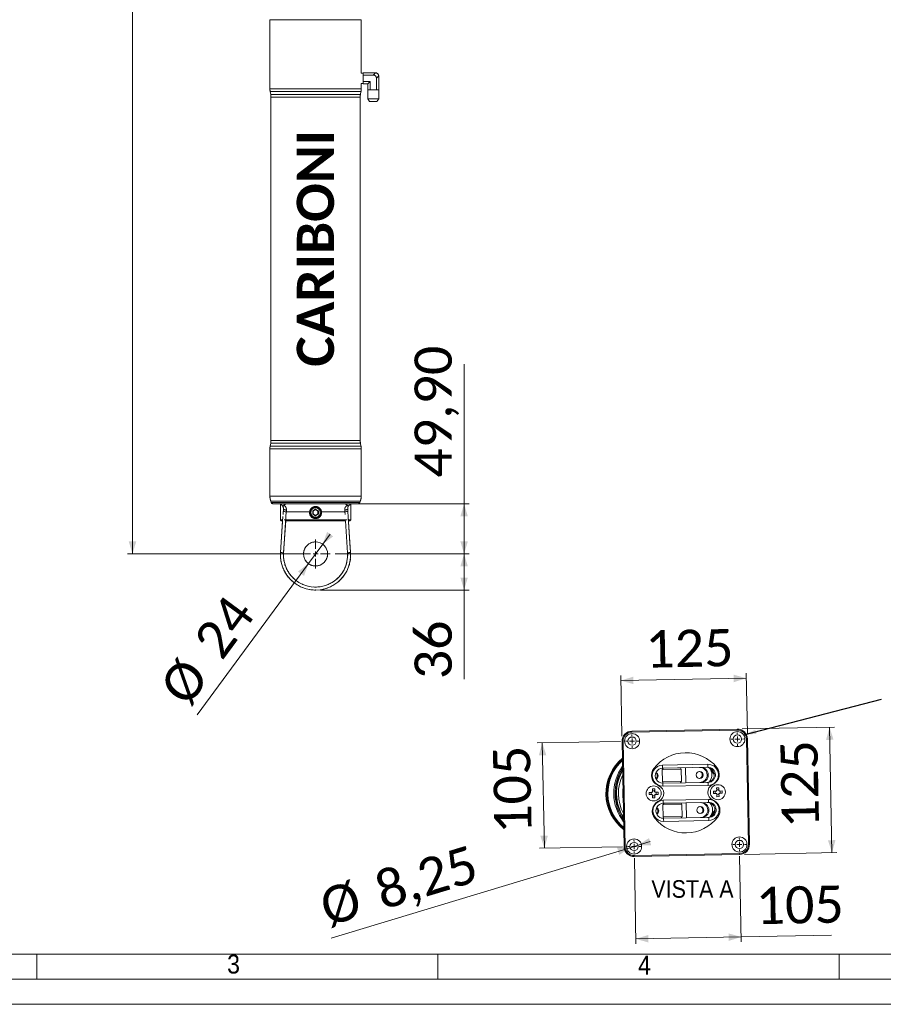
# Model space of a CAD drawing. Header units: millimetres. Extents: x 50 to 4155, y 50 to 2920.
# Tile 2 of 9: x 883 to 1744, y 50 to 1031. Entities that reach past the tile are written whole.
import ezdxf

# ---------------------------------------------------------------- set-up
doc = ezdxf.new("R2010")
doc.units = ezdxf.units.MM
doc.header["$LTSCALE"] = 5
doc.header["$PDSIZE"] = -1
doc.linetypes.add('SLD-Combinazione-di-due-tratteggi', pattern=[12.7, 6.35, -1.27, 1.27, -1.27, 1.27, -1.27])
doc.linetypes.add('SLD-Solido', pattern=[0])
doc.styles.add('SLDTEXTSTYLE0', font='CALIBRIB.TTF')
doc.styles.add('SLDTEXTSTYLE1', font='GOTHIC.TTF', dxfattribs={"width": 0.913})
doc.styles.add('SLDTEXTSTYLE4', font='CALIBRI.TTF')
doc.styles.get("Standard").update_dxf_attribs({"font": 'CALIBRIB.TTF'})
doc.dimstyles.new('SLDDIMSTYLE0', dxfattribs={"dimtxt": 37.041667, "dimasz": 12.5, "dimexe": 0, "dimexo": 0.0625, "dimgap": 9.260417, "dimtad": 1, "dimrnd": 1e-09, "dimzin": 12, "dimdsep": 46, "dimtxsty": 'SLDTEXTSTYLE0', "dimsah": 1, "dimcen": 0.09, "dimadec": 0, "dimazin": 3, "dimtfac": 1, "dimtofl": 0, "dimtmove": 0, "dimatfit": 3, "dimfxl": 0, "dimfrac": 2, "dimtolj": 1, "dimtzin": 12, "dimarcsym": 0})
doc.dimstyles.new('SLDDIMSTYLE3', dxfattribs={"dimtxt": 0.18, "dimasz": 12.5, "dimexe": 0, "dimexo": 0.0625, "dimgap": 0, "dimtad": 0, "dimtih": 1, "dimtoh": 1, "dimdec": 0, "dimrnd": 1e-09, "dimzin": 0, "dimdsep": 46, "dimtxsty": 'Standard', "dimsah": 1, "dimcen": 0.09, "dimadec": 0, "dimazin": 0, "dimtfac": 12.5, "dimtdec": 0, "dimtofl": 0, "dimtmove": 0, "dimatfit": 3, "dimfxl": 0, "dimfrac": 2, "dimtolj": 1, "dimtzin": 0, "dimarcsym": 0})
doc.dimstyles.new('SLDDIMSTYLE4', dxfattribs={"dimtxt": 37.041667, "dimasz": 12.5, "dimexe": 0, "dimexo": 0.0625, "dimgap": 9.260417, "dimtad": 1, "dimrnd": 1e-09, "dimzin": 12, "dimdsep": 46, "dimtxsty": 'SLDTEXTSTYLE0', "dimsah": 1, "dimcen": 0, "dimadec": 0, "dimazin": 3, "dimtfac": 1, "dimtmove": 0, "dimatfit": 3, "dimfxl": 0, "dimfrac": 2, "dimtolj": 1, "dimtzin": 12, "dimarcsym": 0})

# ---------------------------------------------------------------- blocks, each defined once
blk = doc.blocks.new('_D_5')
at = {"color": 7, "linetype": 'SLD-Solido', "lineweight": 0}
for p, q in [((1172.98, 2324.03), (990.49, 2324.03)), ((995.49, 2324.03), (995.49, 498.8)), ((1172.98, 498.8), (990.49, 498.8))]:
    blk.add_line(p, q, dxfattribs=at)
for points in [[(995.49, 2324.03), (991.74, 2311.53), (999.24, 2311.53)], [(995.49, 498.8), (999.24, 511.3), (991.74, 511.3)]]:
    blk.add_solid(points, dxfattribs=at)
at = {"color": 7, "linetype": 'SLD-Solido', "lineweight": 0, "insert": (946.11, 1329.92), "char_height": 37.042, "attachment_point": 1, "rotation": 90, "style": 'SLDTEXTSTYLE4'}
blk.add_mtext('1825,23', dxfattribs=at)
blk = doc.blocks.new('_D_6')
at = {"color": 7, "linetype": 'SLD-Solido', "lineweight": 0}
for p, q in [((1197.48, 498.8), (1331.04, 498.8)), ((1326.04, 462.8), (1326.04, 498.8)), ((1182.98, 462.8), (1331.04, 462.8)), ((1326.04, 462.8), (1326.04, 373.96))]:
    blk.add_line(p, q, dxfattribs=at)
for points in [[(1326.04, 498.8), (1322.29, 486.3), (1329.79, 486.3)], [(1326.04, 462.8), (1329.79, 475.3), (1322.29, 475.3)]]:
    blk.add_solid(points, dxfattribs=at)
at = {"color": 7, "linetype": 'SLD-Solido', "lineweight": 0, "insert": (1276.65, 373.96), "char_height": 37.042, "attachment_point": 1, "rotation": 90, "style": 'SLDTEXTSTYLE4'}
blk.add_mtext('36', dxfattribs=at)
blk = doc.blocks.new('_D_8')
at = {"color": 7, "linetype": 'SLD-Solido', "lineweight": 0}
for p, q in [((1326.04, 548.7), (1326.04, 687.77)), ((1217.98, 548.7), (1331.04, 548.7)), ((1326.04, 498.8), (1326.04, 548.7)), ((1197.48, 498.8), (1331.04, 498.8))]:
    blk.add_line(p, q, dxfattribs=at)
for points in [[(1326.04, 548.7), (1322.29, 536.2), (1329.79, 536.2)], [(1326.04, 498.8), (1329.79, 511.3), (1322.29, 511.3)]]:
    blk.add_solid(points, dxfattribs=at)
at = {"color": 7, "linetype": 'SLD-Solido', "lineweight": 0, "insert": (1276.65, 574.87), "char_height": 37.042, "attachment_point": 1, "rotation": 90, "style": 'SLDTEXTSTYLE4'}
blk.add_mtext('49,90', dxfattribs=at)
blk = doc.blocks.new('_D_9')
at = {"color": 7, "linetype": 'SLD-Solido', "lineweight": 0}
for p, q in [((1185.1, 508.46), (1192.51, 518.53)), ((1170.87, 489.13), (1185.1, 508.46)), ((1170.87, 489.13), (1059.95, 338.43))]:
    blk.add_line(p, q, dxfattribs=at)
for points in [[(1185.1, 508.46), (1195.53, 516.31), (1189.49, 520.75)], [(1170.87, 489.13), (1160.44, 481.29), (1166.48, 476.84)]]:
    blk.add_solid(points, dxfattribs=at)
at = {"color": 7, "linetype": 'SLD-Solido', "lineweight": 0, "char_height": 37.042, "attachment_point": 1, "rotation": 53.64687, "style": 'SLDTEXTSTYLE4'}
for s, insert in [('24', (1054.67, 413.44)), ('%%c', (1020.72, 367.31))]:
    blk.add_mtext(s, dxfattribs=dict(at, insert=insert))
blk = doc.blocks.new('SW_CENTERMARKSYMBOL_0')
at = {"color": 0, "linetype": 'SLD-Solido', "lineweight": 0}
for p, q in [((0, 5), (0, 14.5)), ((-5, 0), (-14.5, 0)), ((0, 0), (-2.5, 0)), ((0, 0), (0, 2.5)), ((0, 0), (0, -2.5)), ((0, 0), (2.5, 0)), ((5, 0), (14.5, 0)), ((0, -5), (0, -14.5))]:
    blk.add_line(p, q, dxfattribs=at)
blk = doc.blocks.new('_D_10')
at = {"color": 7, "linetype": 'SLD-Solido', "lineweight": 0}
for p, q in [((1603.28, 324.35), (1695.33, 326.11)), ((1690.33, 326.02), (1692.73, 201.04)), ((1605.68, 199.37), (1697.73, 201.14))]:
    blk.add_line(p, q, dxfattribs=at)
for points in [[(1690.33, 326.02), (1686.82, 313.45), (1694.32, 313.59)], [(1692.73, 201.04), (1696.24, 213.61), (1688.74, 213.47)]]:
    blk.add_solid(points, dxfattribs=at)
at = {"color": 7, "linetype": 'SLD-Solido', "lineweight": 0, "insert": (1642.87, 225.03), "char_height": 37.042, "attachment_point": 1, "rotation": 91.1, "style": 'SLDTEXTSTYLE4'}
blk.add_mtext('125', dxfattribs=at)
blk = doc.blocks.new('_D_11')
at = {"color": 7, "linetype": 'SLD-Solido', "lineweight": 0}
for p, q in [((1483.4, 317.04), (1482.24, 377.56)), ((1482.33, 372.56), (1607.31, 374.96)), ((1608.38, 319.44), (1607.22, 379.96))]:
    blk.add_line(p, q, dxfattribs=at)
for points in [[(1482.33, 372.56), (1494.9, 369.05), (1494.76, 376.55)], [(1607.31, 374.96), (1594.74, 378.47), (1594.89, 370.97)]]:
    blk.add_solid(points, dxfattribs=at)
at = {"color": 7, "linetype": 'SLD-Solido', "lineweight": 0, "insert": (1506.33, 422.42), "char_height": 37.042, "attachment_point": 1, "rotation": 1.1, "style": 'SLDTEXTSTYLE4'}
blk.add_mtext('125', dxfattribs=at)
blk = doc.blocks.new('_D_12')
at = {"color": 7, "linetype": 'SLD-Solido', "lineweight": 0}
for p, q in [((1481.87, 312.01), (1399.01, 310.42)), ((1404.01, 310.52), (1406.03, 205.54)), ((1483.89, 207.03), (1401.03, 205.44))]:
    blk.add_line(p, q, dxfattribs=at)
for points in [[(1404.01, 310.52), (1400.5, 297.95), (1408, 298.09)], [(1406.03, 205.54), (1409.54, 218.11), (1402.04, 217.96)]]:
    blk.add_solid(points, dxfattribs=at)
at = {"color": 7, "linetype": 'SLD-Solido', "lineweight": 0, "insert": (1356.36, 219.53), "char_height": 37.042, "attachment_point": 1, "rotation": 91.1, "style": 'SLDTEXTSTYLE4'}
blk.add_mtext('105', dxfattribs=at)
blk = doc.blocks.new('_D_13')
at = {"color": 7, "linetype": 'SLD-Solido', "lineweight": 0}
for p, q in [((1600.71, 197.65), (1602.36, 112.15)), ((1495.73, 195.63), (1497.37, 110.14)), ((1602.26, 117.15), (1692.35, 118.88)), ((1497.28, 115.14), (1602.26, 117.15))]:
    blk.add_line(p, q, dxfattribs=at)
for points in [[(1497.28, 115.14), (1509.85, 111.63), (1509.7, 119.13)], [(1602.26, 117.15), (1589.69, 120.66), (1589.83, 113.16)]]:
    blk.add_solid(points, dxfattribs=at)
at = {"color": 7, "linetype": 'SLD-Solido', "lineweight": 0, "insert": (1616.31, 166.82), "char_height": 37.042, "attachment_point": 1, "rotation": 1.1, "style": 'SLDTEXTSTYLE4'}
blk.add_mtext('105', dxfattribs=at)
blk = doc.blocks.new('_D_14')
at = {"color": 7, "linetype": 'SLD-Solido', "lineweight": 0}
for p, q in [((1491.56, 206.06), (1193.47, 115.96)), ((1491.56, 206.06), (1499.46, 208.45)), ((1499.46, 208.45), (1511.42, 212.07))]:
    blk.add_line(p, q, dxfattribs=at)
for points in [[(1491.56, 206.06), (1478.51, 206.03), (1480.68, 198.86)], [(1499.46, 208.45), (1512.51, 208.48), (1510.34, 215.66)]]:
    blk.add_solid(points, dxfattribs=at)
at = {"color": 7, "linetype": 'SLD-Solido', "lineweight": 0, "char_height": 37.042, "attachment_point": 1, "rotation": 16.81907, "style": 'SLDTEXTSTYLE4'}
for s, insert in [('8,25', (1234.09, 179.56)), ('%%c', (1179.26, 162.99))]:
    blk.add_mtext(s, dxfattribs=dict(at, insert=insert))
blk = doc.blocks.new('SW_CENTERMARKSYMBOL_1')
at = {"color": 0, "linetype": 'SLD-Solido', "lineweight": 0}
for p, q in [((0, 0), (-2.5, -0.05)), ((-0.1, 5), (-0.13, 6.62)), ((0, 0), (-0.05, 2.5)), ((0, 0), (2.5, 0.05)), ((0, 0), (0.05, -2.5)), ((5, 0.1), (6.62, 0.13)), ((-5, -0.1), (-6.62, -0.13)), ((0.1, -5), (0.13, -6.62))]:
    blk.add_line(p, q, dxfattribs=at)
blk = doc.blocks.new('SW_CENTERMARKSYMBOL_2')
at = {"color": 0, "linetype": 'SLD-Solido', "lineweight": 0}
for p, q in [((0, 0), (-2.5, -0.05)), ((-0.1, 5), (-0.13, 6.62)), ((0, 0), (-0.05, 2.5)), ((0, 0), (2.5, 0.05)), ((0, 0), (0.05, -2.5)), ((5, 0.1), (6.62, 0.13)), ((-5, -0.1), (-6.62, -0.13)), ((0.1, -5), (0.13, -6.62))]:
    blk.add_line(p, q, dxfattribs=at)
blk = doc.blocks.new('SW_CENTERMARKSYMBOL_3')
at = {"color": 0, "linetype": 'SLD-Solido', "lineweight": 0}
for p, q in [((0, 0), (-2.5, -0.05)), ((-0.1, 5), (-0.13, 6.62)), ((0, 0), (-0.05, 2.5)), ((0, 0), (2.5, 0.05)), ((0, 0), (0.05, -2.5)), ((5, 0.1), (6.62, 0.13)), ((-5, -0.1), (-6.62, -0.13)), ((0.1, -5), (0.13, -6.62))]:
    blk.add_line(p, q, dxfattribs=at)
blk = doc.blocks.new('SW_CENTERMARKSYMBOL_4')
at = {"color": 0, "linetype": 'SLD-Solido', "lineweight": 0}
for p, q in [((0, 0), (-2.5, -0.05)), ((-0.1, 5), (-0.13, 6.62)), ((0, 0), (-0.05, 2.5)), ((0, 0), (2.5, 0.05)), ((0, 0), (0.05, -2.5)), ((5, 0.1), (6.62, 0.13)), ((-5, -0.1), (-6.62, -0.13)), ((0.1, -5), (0.13, -6.62))]:
    blk.add_line(p, q, dxfattribs=at)

msp = doc.modelspace()

# ---------------------------------------------------------------- linework, layer by layer
at = {"color": 7, "linetype": 'SLD-Solido', "lineweight": 15}
for p, q in [((1132.483, 1031.154), (1132.483, 962.364)), ((1223.483, 1030.399), (1223.483, 1031.154)), ((1223.483, 977.943), (1223.483, 1027.218)), ((1225.483, 978.013), (1223.483, 977.943)), ((1225.483, 978.299), (1225.483, 975.974)), ((1237.316, 978.299), (1225.483, 978.299)), ((1235.483, 975.974), (1225.483, 975.974)), ((1225.483, 969.623), (1225.483, 975.974)), ((1235.483, 975.974), (1237.778, 978.269)), ((1240.954, 975.094), (1238.659, 972.799)), ((1238.659, 972.799), (1238.659, 961.299)), ((1240.983, 974.632), (1240.983, 961.299)), ((1223.483, 962.364), (1223.483, 967.654)), ((1223.483, 967.654), (1225.483, 967.584)), ((1232.308, 969.623), (1225.483, 969.623)), ((1225.483, 967.299), (1225.483, 969.623)), ((1229.983, 967.299), (1225.483, 967.299)), ((1232.308, 969.623), (1229.983, 967.299)), ((1229.983, 967.299), (1229.983, 961.299)), ((1232.308, 969.623), (1232.308, 961.299)), ((1132.711, 959.759), (1133.255, 956.672)), ((1133.483, 954.068), (1133.483, 611.858)), ((1222.483, 611.858), (1222.483, 954.068)), ((1222.711, 956.672), (1223.255, 959.759)), ((1229.927, 961.299), (1229.927, 952.379)), ((1229.927, 961.299), (1229.983, 961.299)), ((1229.927, 952.379), (1231.872, 949.799)), ((1229.927, 952.379), (1241.039, 952.379)), ((1230.326, 961.299), (1229.983, 961.299)), ((1230.326, 961.299), (1231.114, 961.299)), ((1232.308, 961.299), (1231.114, 961.299)), ((1234.694, 961.299), (1232.308, 961.299)), ((1234.694, 961.299), (1236.272, 961.299)), ((1238.659, 961.299), (1236.272, 961.299)), ((1238.659, 961.299), (1239.852, 961.299)), ((1239.095, 949.799), (1241.039, 952.379)), ((1239.852, 961.299), (1240.641, 961.299)), ((1240.641, 961.299), (1240.983, 961.299)), ((1240.983, 961.299), (1241.039, 961.299)), ((1241.039, 952.379), (1241.039, 961.299)), ((1239.095, 949.799), (1231.872, 949.799)), ((1133.255, 609.254), (1132.711, 606.167)), ((1223.255, 606.167), (1222.711, 609.254)), ((1132.483, 603.563), (1132.483, 556.444)), ((1223.483, 560.399), (1223.483, 603.563)), ((1133.388, 551.313), (1133.824, 550.115)), ((1222.142, 550.115), (1222.578, 551.313)), ((1223.483, 556.444), (1223.483, 557.218)), ((1220.263, 548.799), (1135.703, 548.799)), ((1142.983, 548.318), (1142.983, 532.799)), ((1212.983, 532.799), (1212.983, 548.363)), ((1143.062, 500.145), (1145.487, 536.245)), ((1145.188, 531.799), (1143.983, 531.799)), ((1207.987, 531.799), (1147.979, 531.799)), ((1210.479, 536.245), (1212.904, 500.145)), ((1211.983, 531.799), (1210.778, 531.799)), ((1493.302, 322.235), (1598.283, 324.25)), ((1598.302, 323.25), (1493.322, 321.235)), ((1608.473, 314.444), (1607.473, 314.425)), ((1609.489, 209.444), (1607.473, 314.425)), ((1608.473, 314.444), (1610.489, 209.463)), ((1484.496, 312.064), (1483.496, 312.044)), ((1485.512, 207.064), (1483.496, 312.044)), ((1484.496, 312.064), (1486.512, 207.083)), ((1524.335, 285.223), (1523.498, 283.707)), ((1523.897, 288.316), (1568.897, 289.18)), ((1568.955, 286.18), (1523.955, 285.316)), ((1524.335, 285.223), (1541.6, 285.555)), ((1524.967, 285.336), (1524.969, 285.236)), ((1540.966, 285.543), (1540.964, 285.643)), ((1542.495, 284.072), (1541.6, 285.555)), ((1546.992, 270.756), (1546.704, 285.753)), ((1542.495, 284.072), (1523.498, 283.707)), ((1523.498, 283.707), (1523.725, 271.909)), ((1542.721, 272.274), (1542.495, 284.072)), ((1518.986, 268.42), (1520.273, 267.782)), ((1523.725, 271.909), (1542.721, 272.274)), ((1523.725, 271.909), (1524.62, 270.426)), ((1524.243, 270.319), (1569.243, 271.183)), ((1569.301, 268.184), (1524.301, 267.319)), ((1541.884, 270.758), (1524.62, 270.426)), ((1525.253, 270.438), (1525.255, 270.338)), ((1541.252, 270.646), (1541.251, 270.746)), ((1541.884, 270.758), (1542.721, 272.274)), ((1573.423, 268.802), (1574.684, 269.49)), ((1579.985, 265.838), (1577.761, 265.796)), ((1577.761, 265.796), (1577.808, 263.348)), ((1579.947, 263.868), (1579.985, 265.838)), ((1580.032, 263.391), (1579.985, 265.838)), ((1512.959, 261.213), (1510.513, 261.166)), ((1510.513, 261.166), (1510.555, 258.942)), ((1510.555, 258.942), (1513.002, 258.989)), ((1512.405, 261.202), (1512.448, 258.978)), ((1516.009, 264.61), (1513.785, 264.567)), ((1513.785, 264.567), (1513.832, 262.12)), ((1515.971, 262.639), (1513.823, 262.598)), ((1513.909, 258.116), (1513.956, 255.669)), ((1513.918, 257.638), (1516.066, 257.679)), ((1513.956, 255.669), (1516.18, 255.711)), ((1515.971, 262.639), (1516.009, 264.61)), ((1515.98, 262.161), (1515.971, 262.639)), ((1515.98, 262.161), (1516.056, 262.163)), ((1516.056, 262.163), (1516.009, 264.61)), ((1516.133, 258.158), (1516.057, 258.157)), ((1516.066, 257.679), (1516.057, 258.157)), ((1516.066, 257.679), (1516.18, 255.711)), ((1516.18, 255.711), (1516.133, 258.158)), ((1516.963, 261.29), (1516.887, 261.289)), ((1516.93, 259.064), (1517.005, 259.065)), ((1519.409, 261.337), (1516.963, 261.29)), ((1517.005, 259.065), (1519.452, 259.112)), ((1517.408, 259.073), (1517.365, 261.298)), ((1519.452, 259.112), (1519.409, 261.337)), ((1576.936, 262.442), (1574.489, 262.395)), ((1574.489, 262.395), (1574.532, 260.17)), ((1574.532, 260.17), (1576.978, 260.217)), ((1576.382, 262.431), (1576.425, 260.206)), ((1579.947, 263.868), (1577.799, 263.826)), ((1577.885, 259.344), (1577.932, 256.897)), ((1577.894, 258.866), (1580.043, 258.907)), ((1577.932, 256.897), (1580.156, 256.94)), ((1579.957, 263.39), (1579.947, 263.868)), ((1579.957, 263.39), (1580.032, 263.391)), ((1580.109, 259.387), (1580.033, 259.385)), ((1580.043, 258.907), (1580.033, 259.385)), ((1580.043, 258.907), (1580.156, 256.94)), ((1580.156, 256.94), (1580.109, 259.387)), ((1580.939, 262.518), (1580.863, 262.517)), ((1580.906, 260.292), (1580.982, 260.294)), ((1583.386, 262.565), (1580.939, 262.518)), ((1580.982, 260.294), (1583.428, 260.341)), ((1581.384, 260.302), (1581.341, 262.526)), ((1583.428, 260.341), (1583.386, 262.565)), ((1520.562, 252.705), (1519.301, 252.018)), ((1525.007, 250.23), (1524.17, 248.714)), ((1543.167, 249.078), (1524.17, 248.714)), ((1524.17, 248.714), (1524.397, 236.916)), ((1524.569, 253.322), (1569.569, 254.186)), ((1569.627, 251.187), (1524.627, 250.323)), ((1525.007, 250.23), (1542.272, 250.561)), ((1525.639, 250.342), (1525.641, 250.242)), ((1541.638, 250.549), (1541.636, 250.649)), ((1543.167, 249.078), (1542.272, 250.561)), ((1543.393, 237.28), (1543.167, 249.078)), ((1547.664, 235.762), (1547.376, 250.759)), ((1574.999, 253.088), (1573.712, 253.726)), ((1524.397, 236.916), (1543.393, 237.28)), ((1524.397, 236.916), (1525.292, 235.433)), ((1524.915, 235.325), (1569.915, 236.189)), ((1542.556, 235.764), (1525.292, 235.433)), ((1541.924, 235.652), (1541.922, 235.752)), ((1542.556, 235.764), (1543.393, 237.28)), ((1569.972, 233.19), (1524.972, 232.326)), ((1525.925, 235.445), (1525.927, 235.345)), ((1486.512, 207.083), (1485.512, 207.064)), ((1610.489, 209.463), (1609.489, 209.444)), ((1495.683, 198.257), (1600.664, 200.273)), ((1600.683, 199.273), (1495.702, 197.258)), ((100, 100), (4105, 100))]:
    msp.add_line(p, q, dxfattribs=at)
at = {"color": 8, "linetype": 'SLD-Solido', "lineweight": 15}
for p, q in [((1223.483, 1031.154), (1132.483, 1031.154)), ((1132.483, 962.364), (1223.483, 962.364)), ((1223.255, 959.759), (1132.711, 959.759)), ((1133.255, 956.672), (1177.983, 956.672)), ((1177.983, 954.068), (1133.483, 954.068)), ((1177.983, 956.672), (1222.711, 956.672)), ((1222.483, 954.068), (1177.983, 954.068)), ((1222.711, 609.254), (1133.255, 609.254)), ((1133.483, 611.858), (1177.983, 611.858)), ((1177.983, 611.858), (1222.483, 611.858)), ((1223.483, 603.563), (1132.483, 603.563)), ((1132.711, 606.167), (1177.983, 606.167)), ((1177.983, 606.167), (1223.255, 606.167)), ((1132.483, 556.444), (1223.483, 556.444)), ((1222.578, 551.313), (1133.388, 551.313)), ((1133.824, 550.115), (1222.142, 550.115)), ((1146.404, 547.259), (1147.869, 545.906)), ((1204.59, 548.699), (1151.376, 548.699)), ((1208.097, 545.906), (1209.562, 547.259)), ((1145.255, 532.799), (1142.983, 532.799)), ((1148.195, 531.799), (1146.055, 499.944)), ((1209.363, 532.799), (1146.603, 532.799)), ((1209.911, 499.944), (1207.771, 531.799)), ((1212.983, 532.799), (1210.711, 532.799))]:
    msp.add_line(p, q, dxfattribs=at)
at = {"color": 7, "linetype": 'SLD-Combinazione-di-due-tratteggi', "lineweight": 0}
for p, q in [((1132.483, 1031.154), (1132.483, 962.364)), ((1132.483, 1031.154), (1132.483, 962.364)), ((1223.483, 1030.399), (1223.483, 1031.154)), ((1223.483, 1030.399), (1223.483, 1031.154)), ((1223.483, 977.943), (1223.483, 1027.218)), ((1223.483, 977.943), (1223.483, 1027.218)), ((1225.483, 978.013), (1223.483, 977.943)), ((1225.483, 978.013), (1223.483, 977.943)), ((1225.483, 978.299), (1225.483, 975.974)), ((1237.316, 978.299), (1225.483, 978.299)), ((1225.483, 978.299), (1225.483, 975.974)), ((1237.316, 978.299), (1225.483, 978.299)), ((1235.483, 975.974), (1225.483, 975.974)), ((1225.483, 969.623), (1225.483, 975.974)), ((1235.483, 975.974), (1225.483, 975.974)), ((1225.483, 969.623), (1225.483, 975.974)), ((1235.483, 975.974), (1237.778, 978.269)), ((1235.483, 975.974), (1237.778, 978.269)), ((1240.954, 975.094), (1238.659, 972.799)), ((1240.954, 975.094), (1238.659, 972.799)), ((1238.659, 972.799), (1238.659, 961.299)), ((1238.659, 972.799), (1238.659, 961.299)), ((1240.983, 974.632), (1240.983, 961.299)), ((1240.983, 974.632), (1240.983, 961.299)), ((1223.483, 962.364), (1223.483, 967.654)), ((1223.483, 967.654), (1225.483, 967.584)), ((1223.483, 962.364), (1223.483, 967.654)), ((1223.483, 967.654), (1225.483, 967.584)), ((1232.308, 969.623), (1225.483, 969.623)), ((1225.483, 967.299), (1225.483, 969.623)), ((1232.308, 969.623), (1225.483, 969.623)), ((1225.483, 967.299), (1225.483, 969.623)), ((1229.983, 967.299), (1225.483, 967.299)), ((1229.983, 967.299), (1225.483, 967.299)), ((1232.308, 969.623), (1229.983, 967.299)), ((1232.308, 969.623), (1229.983, 967.299)), ((1229.983, 967.299), (1229.983, 961.299)), ((1229.983, 967.299), (1229.983, 961.299)), ((1232.308, 969.623), (1232.308, 961.299)), ((1232.308, 969.623), (1232.308, 961.299)), ((1132.711, 959.759), (1133.255, 956.672)), ((1132.711, 959.759), (1133.255, 956.672)), ((1133.483, 954.068), (1133.483, 611.858)), ((1133.483, 954.068), (1133.483, 611.858)), ((1222.483, 611.858), (1222.483, 954.068)), ((1222.483, 611.858), (1222.483, 954.068)), ((1222.711, 956.672), (1223.255, 959.759)), ((1222.711, 956.672), (1223.255, 959.759)), ((1229.927, 961.299), (1229.927, 952.379)), ((1229.927, 961.299), (1229.983, 961.299)), ((1229.927, 961.299), (1229.927, 952.379)), ((1229.927, 961.299), (1229.983, 961.299)), ((1229.927, 952.379), (1231.872, 949.799)), ((1229.927, 952.379), (1241.039, 952.379)), ((1229.927, 952.379), (1231.872, 949.799)), ((1229.927, 952.379), (1241.039, 952.379)), ((1230.326, 961.299), (1229.983, 961.299)), ((1230.326, 961.299), (1229.983, 961.299)), ((1230.326, 961.299), (1231.114, 961.299)), ((1230.326, 961.299), (1231.114, 961.299)), ((1232.308, 961.299), (1231.114, 961.299)), ((1232.308, 961.299), (1231.114, 961.299)), ((1234.694, 961.299), (1232.308, 961.299)), ((1234.694, 961.299), (1232.308, 961.299)), ((1234.694, 961.299), (1236.272, 961.299)), ((1234.694, 961.299), (1236.272, 961.299)), ((1238.659, 961.299), (1236.272, 961.299)), ((1238.659, 961.299), (1236.272, 961.299)), ((1238.659, 961.299), (1239.852, 961.299)), ((1238.659, 961.299), (1239.852, 961.299)), ((1239.095, 949.799), (1241.039, 952.379)), ((1239.095, 949.799), (1241.039, 952.379)), ((1239.852, 961.299), (1240.641, 961.299)), ((1239.852, 961.299), (1240.641, 961.299)), ((1240.641, 961.299), (1240.983, 961.299)), ((1240.641, 961.299), (1240.983, 961.299)), ((1240.983, 961.299), (1241.039, 961.299)), ((1240.983, 961.299), (1241.039, 961.299)), ((1241.039, 952.379), (1241.039, 961.299)), ((1241.039, 952.379), (1241.039, 961.299)), ((1239.095, 949.799), (1231.872, 949.799)), ((1239.095, 949.799), (1231.872, 949.799)), ((1133.255, 609.254), (1132.711, 606.167)), ((1133.255, 609.254), (1132.711, 606.167)), ((1223.255, 606.167), (1222.711, 609.254)), ((1223.255, 606.167), (1222.711, 609.254)), ((1132.483, 603.563), (1132.483, 556.444)), ((1132.483, 603.563), (1132.483, 556.444)), ((1223.483, 560.399), (1223.483, 603.563)), ((1223.483, 560.399), (1223.483, 603.563)), ((1133.388, 551.313), (1133.824, 550.115)), ((1133.388, 551.313), (1133.824, 550.115)), ((1222.142, 550.115), (1222.578, 551.313)), ((1222.142, 550.115), (1222.578, 551.313)), ((1223.483, 556.444), (1223.483, 557.218)), ((1223.483, 556.444), (1223.483, 557.218)), ((1220.263, 548.799), (1135.703, 548.799)), ((1220.263, 548.799), (1135.703, 548.799)), ((1142.983, 548.318), (1142.983, 532.799)), ((1143.062, 500.145), (1145.806, 541)), ((1148.8, 540.799), (1146.055, 499.944)), ((1148.8, 540.799), (1172.03, 540.799)), ((1175.107, 541.709), (1177.983, 543.37)), ((1175.107, 538.388), (1175.107, 541.709)), ((1175.593, 541.429), (1175.107, 541.709)), ((1177.983, 542.808), (1175.593, 541.429)), ((1175.593, 541.429), (1175.593, 538.669)), ((1177.983, 543.37), (1180.86, 541.709)), ((1177.983, 542.808), (1177.983, 543.37)), ((1180.373, 541.429), (1177.983, 542.808)), ((1180.373, 541.429), (1180.86, 541.709)), ((1180.373, 538.669), (1180.373, 541.429)), ((1180.86, 541.709), (1180.86, 538.388)), ((1183.936, 540.799), (1207.167, 540.799)), ((1209.911, 499.944), (1207.167, 540.799)), ((1210.16, 541), (1212.904, 500.145)), ((1212.983, 532.799), (1212.983, 548.363)), ((1143.062, 500.145), (1145.487, 536.245)), ((1145.188, 531.799), (1143.983, 531.799)), ((1207.987, 531.799), (1147.979, 531.799)), ((1175.107, 538.388), (1175.593, 538.669)), ((1177.983, 536.727), (1175.107, 538.388)), ((1175.593, 538.669), (1177.983, 537.289)), ((1177.983, 537.289), (1180.373, 538.669)), ((1180.86, 538.388), (1177.983, 536.727)), ((1177.983, 536.727), (1177.983, 537.289)), ((1180.86, 538.388), (1180.373, 538.669)), ((1210.479, 536.245), (1212.904, 500.145)), ((1211.983, 531.799), (1210.778, 531.799))]:
    msp.add_line(p, q, dxfattribs=at)
at = {"color": 8, "linetype": 'SLD-Combinazione-di-due-tratteggi', "lineweight": 0}
for p, q in [((1223.483, 1031.154), (1132.483, 1031.154)), ((1223.483, 1031.154), (1132.483, 1031.154)), ((1132.483, 962.364), (1223.483, 962.364)), ((1132.483, 962.364), (1223.483, 962.364)), ((1223.255, 959.759), (1132.711, 959.759)), ((1223.255, 959.759), (1132.711, 959.759)), ((1133.255, 956.672), (1177.983, 956.672)), ((1133.255, 956.672), (1177.983, 956.672)), ((1177.983, 954.068), (1133.483, 954.068)), ((1177.983, 954.068), (1133.483, 954.068)), ((1177.983, 956.672), (1222.711, 956.672)), ((1177.983, 956.672), (1222.711, 956.672)), ((1222.483, 954.068), (1177.983, 954.068)), ((1222.483, 954.068), (1177.983, 954.068)), ((1222.711, 609.254), (1133.255, 609.254)), ((1222.711, 609.254), (1133.255, 609.254)), ((1133.483, 611.858), (1177.983, 611.858)), ((1133.483, 611.858), (1177.983, 611.858)), ((1177.983, 611.858), (1222.483, 611.858)), ((1177.983, 611.858), (1222.483, 611.858)), ((1223.483, 603.563), (1132.483, 603.563)), ((1223.483, 603.563), (1132.483, 603.563)), ((1132.711, 606.167), (1177.983, 606.167)), ((1132.711, 606.167), (1177.983, 606.167)), ((1177.983, 606.167), (1223.255, 606.167)), ((1177.983, 606.167), (1223.255, 606.167)), ((1132.483, 556.444), (1223.483, 556.444)), ((1132.483, 556.444), (1223.483, 556.444)), ((1222.578, 551.313), (1133.388, 551.313)), ((1222.578, 551.313), (1133.388, 551.313)), ((1133.824, 550.115), (1222.142, 550.115)), ((1133.824, 550.115), (1222.142, 550.115)), ((1146.404, 547.259), (1147.869, 545.906)), ((1204.59, 548.699), (1151.376, 548.699)), ((1208.097, 545.906), (1209.562, 547.259)), ((1145.255, 532.799), (1142.983, 532.799)), ((1148.195, 531.799), (1146.055, 499.944)), ((1209.363, 532.799), (1146.603, 532.799)), ((1209.911, 499.944), (1207.771, 531.799)), ((1212.983, 532.799), (1210.711, 532.799))]:
    msp.add_line(p, q, dxfattribs=at)
at = {"color": 7, "linetype": 'SLD-Solido', "lineweight": 0}
for p, q in [((900, 75), (900, 100)), ((1300, 75), (1300, 100)), ((1700, 75), (1700, 100)), ((75, 75), (4130, 75)), ((50, 50), (4155, 50))]:
    msp.add_line(p, q, dxfattribs=at)
at = {"color": 7, "linetype": 'SLD-Combinazione-di-due-tratteggi', "lineweight": 0, "flags": 128}
for points in [[(1145.806, 541), (1145.862, 541.827), (1145.917, 542.65), (1145.972, 543.464)], [(1145.806, 541), (1145.864, 540.996), (1146.034, 540.984), (1146.311, 540.966), (1146.683, 540.941), (1147.137, 540.91), (1147.654, 540.876), (1148.216, 540.838), (1148.8, 540.799)], [(1148.965, 542.591), (1148.91, 541.999), (1148.855, 541.401), (1148.8, 540.799)], [(1207.167, 540.799), (1207.111, 541.401), (1207.056, 541.999), (1207.001, 542.591)], [(1210.16, 541), (1210.102, 540.996), (1209.932, 540.984), (1209.655, 540.966), (1209.283, 540.941), (1208.83, 540.91), (1208.312, 540.876), (1207.751, 540.838), (1207.167, 540.799)], [(1209.994, 543.464), (1210.049, 542.65), (1210.104, 541.827), (1210.16, 541)], [(1143.062, 500.145), (1143.119, 500.141), (1143.29, 500.129), (1143.566, 500.111), (1143.938, 500.086), (1144.392, 500.055), (1144.91, 500.02), (1145.471, 499.983), (1146.055, 499.944)], [(1143.062, 500.145), (1143.119, 500.141), (1143.29, 500.129), (1143.566, 500.111), (1143.938, 500.086), (1144.392, 500.055), (1144.91, 500.02), (1145.471, 499.983), (1146.055, 499.944)], [(1212.904, 500.145), (1212.847, 500.141), (1212.677, 500.129), (1212.4, 500.111), (1212.028, 500.086), (1211.574, 500.055), (1211.057, 500.02), (1210.495, 499.983), (1209.911, 499.944)], [(1212.904, 500.145), (1212.847, 500.141), (1212.677, 500.129), (1212.4, 500.111), (1212.028, 500.086), (1211.574, 500.055), (1211.057, 500.02), (1210.495, 499.983), (1209.911, 499.944)]]:
    msp.add_lwpolyline(points, dxfattribs=at)
at = {"color": 7, "linetype": 'SLD-Solido', "lineweight": 15, "flags": 128}
for points in [[(1143.062, 500.145), (1143.119, 500.141), (1143.29, 500.129), (1143.566, 500.111), (1143.938, 500.086), (1144.392, 500.055), (1144.91, 500.02), (1145.471, 499.983), (1146.055, 499.944)], [(1212.904, 500.145), (1212.847, 500.141), (1212.677, 500.129), (1212.4, 500.111), (1212.028, 500.086), (1211.574, 500.055), (1211.057, 500.02), (1210.495, 499.983), (1209.911, 499.944)], [(1598.302, 323.25), (1598.298, 323.445), (1598.295, 323.633), (1598.292, 323.806), (1598.289, 323.957), (1598.286, 324.082), (1598.285, 324.174), (1598.283, 324.231), (1598.283, 324.25)], [(1493.322, 321.235), (1493.318, 321.43), (1493.314, 321.617), (1493.311, 321.79), (1493.308, 321.942), (1493.306, 322.066), (1493.304, 322.158), (1493.303, 322.215), (1493.302, 322.235)], [(1523.955, 285.316), (1523.954, 285.374), (1523.951, 285.544), (1523.945, 285.822), (1523.938, 286.195), (1523.929, 286.649), (1523.919, 287.168), (1523.909, 287.73), (1523.897, 288.316)], [(1568.955, 286.18), (1568.954, 286.238), (1568.951, 286.409), (1568.945, 286.686), (1568.938, 287.059), (1568.929, 287.513), (1568.919, 288.032), (1568.909, 288.594), (1568.897, 289.18)], [(1524.301, 267.319), (1524.289, 267.905), (1524.279, 268.467), (1524.269, 268.986), (1524.26, 269.44), (1524.253, 269.813), (1524.247, 270.091), (1524.244, 270.261), (1524.243, 270.319)], [(1569.301, 268.184), (1569.289, 268.769), (1569.279, 269.331), (1569.269, 269.85), (1569.26, 270.304), (1569.253, 270.677), (1569.247, 270.955), (1569.244, 271.125), (1569.243, 271.183)], [(1524.627, 250.323), (1524.626, 250.38), (1524.623, 250.551), (1524.617, 250.828), (1524.61, 251.201), (1524.601, 251.656), (1524.591, 252.174), (1524.581, 252.737), (1524.569, 253.322)], [(1569.627, 251.187), (1569.626, 251.244), (1569.623, 251.415), (1569.617, 251.692), (1569.61, 252.065), (1569.601, 252.52), (1569.591, 253.038), (1569.581, 253.601), (1569.569, 254.186)], [(1569.972, 233.19), (1569.961, 233.775), (1569.95, 234.338), (1569.94, 234.856), (1569.932, 235.311), (1569.925, 235.684), (1569.919, 235.961), (1569.916, 236.132), (1569.915, 236.189)], [(1524.972, 232.326), (1524.961, 232.911), (1524.95, 233.474), (1524.94, 233.992), (1524.932, 234.447), (1524.925, 234.82), (1524.919, 235.097), (1524.916, 235.268), (1524.915, 235.325)], [(1495.702, 197.258), (1495.702, 197.277), (1495.701, 197.334), (1495.699, 197.426), (1495.696, 197.55), (1495.694, 197.702), (1495.69, 197.875), (1495.687, 198.062), (1495.683, 198.257)], [(1600.683, 199.273), (1600.682, 199.292), (1600.681, 199.349), (1600.679, 199.442), (1600.677, 199.566), (1600.674, 199.718), (1600.671, 199.89), (1600.667, 200.078), (1600.664, 200.273)]]:
    msp.add_lwpolyline(points, dxfattribs=at)
at = {"color": 7, "linetype": 'SLD-Combinazione-di-due-tratteggi', "lineweight": 0}
for centre, radius in [((1177.983, 540.049), 5.226), ((1177.983, 540.049), 4.74), ((1177.983, 498.799), 12), ((1177.983, 498.799), 12)]:
    msp.add_circle(centre, radius, dxfattribs=at)
at = {"color": 7, "linetype": 'SLD-Solido', "lineweight": 15}
for centre, radius in [((1177.983, 498.799), 12), ((1493.494, 312.236), 7.5), ((1493.494, 312.236), 4.125), ((1598.475, 314.252), 7.5), ((1598.475, 314.252), 4.125), ((1560.823, 278.522), 3.5), ((1561.495, 243.53), 3.5), ((1600.491, 209.271), 7.5), ((1495.51, 207.256), 7.5), ((1495.51, 207.256), 4.125), ((1600.491, 209.271), 4.125)]:
    msp.add_circle(centre, radius, dxfattribs=at)
for centre, radius, start, end in [((1268.956, 1028.799), 45.501, 177.984889, 181.990547), ((1237.316, 974.632), 3.667, 82.761244, 90), ((1237.316, 974.632), 3.667, 7.238756, 82.761244), ((1237.316, 974.632), 3.667, 360, 7.238756), ((1147.483, 962.364), 15, 180, 190), ((1208.483, 962.364), 15, 350, 0), ((1118.483, 954.068), 15, 0, 10), ((1237.483, 954.068), 15, 170, 180), ((1118.483, 611.858), 15, 350, 0), ((1237.483, 611.858), 15, 180, 190), ((1147.483, 603.563), 15, 170, 180), ((1208.483, 603.563), 15, 0, 10), ((1268.956, 558.799), 45.501, 177.984889, 181.990547), ((1147.483, 556.444), 15, 180, 200), ((1135.703, 550.799), 2, 200, 270), ((1220.263, 550.799), 2, 270, 340), ((1208.483, 556.444), 15, 340, 360), ((1143.983, 532.799), 1, 180, 270), ((1211.983, 532.799), 1, 270, 0), ((1177.983, 497.799), 35, 176.156801, 3.843199), ((1177.983, 497.799), 32, 176.156801, 3.843199), ((1598.475, 314.252), 10, 1.1, 91.1), ((1493.494, 312.236), 10, 91.1, 181.1), ((1493.494, 312.236), 9, 91.1, 181.1), ((1598.475, 314.252), 9, 1.1, 91.1), ((1512.877, 260.099), 45.505, 129.681817, 232.518183), ((1513.782, 260.116), 45.505, 131.154151, 231.045849), ((1513.941, 260.119), 44.505, 132.517938, 229.682062), ((1520.67, 260.248), 45.506, 143.74494, 218.45506), ((1521.991, 260.274), 45.507, 146.578315, 215.621685), ((1560.822, 278.523), 7.5, 271.107923, 91.092077), ((1561.945, 278.544), 7.5, 271.107923, 91.092077), ((1567.857, 278.658), 7.5, 271.107923, 91.092077), ((1539.848, 260.619), 39.751, 26.72083, 38.848411), ((1539.791, 260.618), 40.001, 27.254247, 38.211116), ((1514.994, 277.643), 3.5, 308.697743, 53.502257), ((1515.839, 277.659), 3.5, 295.860993, 66.339007), ((1559.978, 278.506), 3.5, 278.039282, 84.160718), ((1522.137, 260.277), 38.007, 173.123312, 189.076688), ((1512.942, 262.103), 0.89, 271.105218, 1.105237), ((1513.019, 258.099), 0.89, 1.094763, 91.094782), ((1516.87, 262.178), 0.89, 181.094661, 271.094764), ((1516.946, 262.18), 0.89, 181.094661, 271.094764), ((1516.947, 258.174), 0.89, 91.105236, 181.105339), ((1517.023, 258.176), 0.89, 91.105236, 181.105339), ((1576.918, 263.331), 0.89, 271.105236, 1.105339), ((1576.995, 259.327), 0.89, 1.094661, 91.094764), ((1580.846, 263.407), 0.89, 181.094763, 271.094782), ((1580.922, 263.408), 0.89, 181.094763, 271.094782), ((1580.923, 259.403), 0.89, 91.105218, 181.105237), ((1580.999, 259.404), 0.89, 91.105218, 181.105237), ((1515.666, 242.649), 3.5, 308.697358, 53.502642), ((1516.511, 242.665), 3.5, 295.860993, 66.339007), ((1560.65, 243.513), 3.5, 278.039282, 84.160718), ((1561.494, 243.529), 7.5, 271.107923, 91.092077), ((1562.617, 243.551), 7.5, 271.107923, 91.092077), ((1568.529, 243.664), 7.5, 271.107923, 91.092077), ((1539.848, 260.615), 39.751, 323.351589, 335.47917), ((1539.791, 260.613), 40.001, 323.988939, 334.945698), ((1495.51, 207.256), 10, 181.1, 271.1), ((1495.51, 207.256), 9, 181.1, 271.1), ((1600.491, 209.271), 9, 271.1, 1.1), ((1600.491, 209.271), 10, 271.1, 1.1)]:
    msp.add_arc(centre, radius, start, end, dxfattribs=at)
at = {"color": 7, "linetype": 'SLD-Combinazione-di-due-tratteggi', "lineweight": 0}
for centre, radius, start, end in [((1268.956, 1028.799), 45.501, 177.984889, 181.990547), ((1268.956, 1028.799), 45.501, 177.984889, 181.990547), ((1237.316, 974.632), 3.667, 82.761244, 90), ((1237.316, 974.632), 3.667, 82.761244, 90), ((1237.316, 974.632), 3.667, 7.238756, 82.761244), ((1237.316, 974.632), 3.667, 7.238756, 82.761244), ((1237.316, 974.632), 3.667, 360, 7.238756), ((1237.316, 974.632), 3.667, 360, 7.238756), ((1147.483, 962.364), 15, 180, 190), ((1147.483, 962.364), 15, 180, 190), ((1208.483, 962.364), 15, 350, 0), ((1208.483, 962.364), 15, 350, 0), ((1118.483, 954.068), 15, 0, 10), ((1118.483, 954.068), 15, 0, 10), ((1237.483, 954.068), 15, 170, 180), ((1237.483, 954.068), 15, 170, 180), ((1118.483, 611.858), 15, 350, 0), ((1118.483, 611.858), 15, 350, 0), ((1237.483, 611.858), 15, 180, 190), ((1237.483, 611.858), 15, 180, 190), ((1147.483, 603.563), 15, 170, 180), ((1147.483, 603.563), 15, 170, 180), ((1208.483, 603.563), 15, 0, 10), ((1208.483, 603.563), 15, 0, 10), ((1268.956, 558.799), 45.501, 177.984889, 181.990547), ((1268.956, 558.799), 45.501, 177.984889, 181.990547), ((1147.483, 556.444), 15, 180, 200), ((1147.483, 556.444), 15, 180, 200), ((1135.703, 550.799), 2, 200, 270), ((1135.703, 550.799), 2, 200, 270), ((1220.263, 550.799), 2, 270, 340), ((1220.263, 550.799), 2, 270, 340), ((1208.483, 556.444), 15, 340, 360), ((1208.483, 556.444), 15, 340, 360), ((1148.497, 546.554), 3.991, 230.745561, 276.736245), ((1177.983, 540.049), 6, 172.819244, 7.180756), ((1207.469, 546.554), 3.991, 263.263755, 309.254439), ((1143.983, 532.799), 1, 180, 270), ((1211.983, 532.799), 1, 270, 0), ((1177.983, 497.799), 35, 176.156801, 3.843199), ((1177.983, 497.799), 35, 176.156801, 3.843199), ((1177.983, 497.799), 32, 176.156801, 3.843199), ((1177.983, 497.799), 32, 176.156801, 3.843199)]:
    msp.add_arc(centre, radius, start, end, dxfattribs=at)
at = {"color": 8, "linetype": 'SLD-Solido', "lineweight": 15}
for centre, radius, start, end in [((1513.832, 260.117), 45.277, 131.479982, 230.720018), ((1513.891, 260.118), 44.733, 132.176021, 230.023979), ((1562.01, 278.545), 11.001, 321.383986, 40.816014), ((1522.089, 260.276), 44.602, 148.539902, 213.660098), ((1522.112, 260.276), 44.166, 149.494018, 212.705982), ((1522.137, 260.277), 42.286, 153.98755, 208.21245), ((1562.682, 243.552), 11.001, 321.383986, 40.816014)]:
    msp.add_arc(centre, radius, start, end, dxfattribs=at)
at = {"color": 7, "linetype": 'SLD-Solido', "lineweight": 15}
for centre, major_axis, ratio, start_param, end_param in [((1234.425, 971.74), (-3.347, -3.347), 0.7745967, 2.4825346, 3.8006507), ((1546.993, 260.754), (40, 0.768), 0.9998157, 0.6678506, 2.473742), ((1546.993, 260.754), (40, 0.768), 0.9998157, 0.6678506, 2.473742), ((1523.878, 278.273), (11, 0.211), 0.9998157, 2.473742, 4.2324234), ((1524.099, 277.818), (10.5, 0.202), 0.9998157, 1.5707963, 4.712389), ((1524.099, 277.818), (7.501, 0.144), 0.9996683, 1.5707963, 4.712389), ((1569.099, 278.682), (10.5, 0.202), 0.9998157, 4.712389, 7.8539816), ((1569.099, 278.682), (7.501, 0.144), 0.9996683, 4.712389, 7.8539816), ((1569.417, 279.147), (11, 0.211), 0.9998157, 5.1923545, 6.9510359), ((1516.493, 260.168), (8.5, 0.163), 0.9998157, 5.1923545, 7.3740161), ((1577.493, 261.34), (8.5, 0.163), 0.9998157, 2.0507619, 4.2324234), ((1524.568, 242.36), (11, 0.211), 0.9998157, 2.0507619, 3.8094433), ((1524.771, 242.824), (10.5, 0.202), 0.9998157, 1.5707963, 4.712389), ((1524.771, 242.824), (7.501, 0.144), 0.9996683, 1.5707963, 4.712389), ((1569.771, 243.688), (10.5, 0.202), 0.9998157, 4.712389, 7.8539816), ((1569.771, 243.688), (7.501, 0.144), 0.9996683, 4.712389, 7.8539816), ((1570.107, 243.235), (11, 0.211), 0.9998157, 5.6153347, 7.3740161), ((1546.993, 260.754), (40, 0.768), 0.9998157, 3.8094433, 5.6153347), ((1546.993, 260.754), (40, 0.768), 0.9998157, 3.8094433, 5.6153347)]:
    msp.add_ellipse(centre, major_axis=major_axis, ratio=ratio, start_param=start_param, end_param=end_param, dxfattribs=at)
at = {"color": 7, "linetype": 'SLD-Combinazione-di-due-tratteggi', "lineweight": 0}
msp.add_ellipse((1234.425, 971.74), major_axis=(-3.347, -3.347), ratio=0.7745967, start_param=2.4825346, end_param=3.8006507, dxfattribs=at)
msp.add_ellipse((1234.425, 971.74), major_axis=(-3.347, -3.347), ratio=0.7745967, start_param=2.4825346, end_param=3.8006507, dxfattribs=at)
at = {"color": 7, "linetype": 'SLD-Solido', "lineweight": 15}
for centre in [(1514.993, 260.139), (1578.993, 261.368)]:
    msp.add_ellipse(centre, major_axis=(7.5, 0.144), ratio=0.9998157, dxfattribs=at)
for points, knots in [([(1140.983, 548.799), (1141.054, 548.803), (1141.196, 548.812), (1142.278, 548.671), (1143.629, 548.195), (1144.529, 547.288), (1144.864, 546.951)], [0, 0, 0, 0, 0.2999929, 0.6063598, 0.8536366, 1, 1, 1, 1]), ([(1144.864, 546.951), (1144.988, 546.84), (1145.234, 546.618), (1145.724, 546.668), (1146.12, 546.935), (1146.357, 547.205), (1146.404, 547.259)], [0, 0, 0, 0, 0.2626807, 0.5237246, 0.9040144, 1, 1, 1, 1]), ([(1145.866, 544.729), (1145.86, 544.807), (1145.817, 545.434), (1145.414, 546.169), (1145.028, 546.718), (1144.864, 546.951)], [0, 0, 0, 0, 0.0757291, 0.6084367, 1, 1, 1, 1]), ([(1146.404, 547.259), (1146.589, 547.457), (1147.222, 548.136), (1148.367, 548.7), (1149.406, 548.77), (1149.823, 548.799)], [0, 0, 0, 0, 0.19720702, 0.6775697, 1, 1, 1, 1]), ([(1206.143, 548.799), (1206.284, 548.795), (1207.187, 548.773), (1208.415, 548.418), (1209.267, 547.558), (1209.562, 547.259)], [0, 0, 0, 0, 0.10759348, 0.69041789, 1, 1, 1, 1]), ([(1209.562, 547.259), (1209.798, 547.032), (1210.181, 546.663), (1210.729, 546.614), (1210.982, 546.843), (1211.102, 546.951)], [0, 0, 0, 0, 0.4581592, 0.744088, 1, 1, 1, 1]), ([(1211.102, 546.951), (1210.938, 546.718), (1210.553, 546.169), (1210.15, 545.434), (1210.106, 544.807), (1210.1, 544.729)], [0, 0, 0, 0, 0.3915633, 0.9242709, 1, 1, 1, 1]), ([(1211.102, 546.951), (1211.27, 547.138), (1211.743, 547.665), (1212.5, 548.168), (1213.581, 548.656), (1214.588, 548.803), (1214.964, 548.798), (1214.981, 548.799), (1214.983, 548.799)], [0, 0, 0, 0, 0.0738068, 0.2077185, 0.3446334, 0.6417319, 0.9460198, 1, 1, 1, 1])]:
    msp.add_open_spline(points, degree=3, knots=knots, dxfattribs=at)
at = {"color": 7, "linetype": 'SLD-Combinazione-di-due-tratteggi', "lineweight": 0}
for points, knots in [([(1140.983, 548.799), (1141.054, 548.803), (1141.196, 548.812), (1142.278, 548.671), (1143.629, 548.195), (1144.529, 547.288), (1144.864, 546.951)], [0, 0, 0, 0, 0.2999929, 0.6063598, 0.8536366, 1, 1, 1, 1]), ([(1140.983, 548.799), (1141.054, 548.803), (1141.196, 548.812), (1142.278, 548.671), (1143.629, 548.195), (1144.529, 547.288), (1144.864, 546.951)], [0, 0, 0, 0, 0.2999929, 0.6063598, 0.8536366, 1, 1, 1, 1]), ([(1144.864, 546.951), (1144.988, 546.84), (1145.234, 546.618), (1145.724, 546.668), (1146.12, 546.935), (1146.357, 547.205), (1146.404, 547.259)], [0, 0, 0, 0, 0.2626807, 0.5237246, 0.9040144, 1, 1, 1, 1]), ([(1144.864, 546.951), (1144.988, 546.84), (1145.234, 546.618), (1145.724, 546.668), (1146.12, 546.935), (1146.357, 547.205), (1146.404, 547.259)], [0, 0, 0, 0, 0.2626807, 0.5237246, 0.9040144, 1, 1, 1, 1]), ([(1145.866, 544.729), (1145.86, 544.807), (1145.817, 545.434), (1145.414, 546.169), (1145.028, 546.718), (1144.864, 546.951)], [0, 0, 0, 0, 0.0757291, 0.6084367, 1, 1, 1, 1]), ([(1145.972, 543.464), (1145.954, 543.984), (1145.918, 545.072), (1145.425, 546.18), (1145.031, 546.722), (1144.864, 546.951)], [0, 0, 0, 0, 0.3462897, 0.7230585, 1, 1, 1, 1]), ([(1146.404, 547.259), (1146.589, 547.457), (1147.222, 548.136), (1148.367, 548.7), (1149.406, 548.77), (1149.823, 548.799)], [0, 0, 0, 0, 0.19720702, 0.6775697, 1, 1, 1, 1]), ([(1146.404, 547.259), (1146.589, 547.457), (1147.222, 548.136), (1148.367, 548.7), (1149.406, 548.77), (1149.823, 548.799)], [0, 0, 0, 0, 0.19720702, 0.6775697, 1, 1, 1, 1]), ([(1146.404, 547.259), (1146.963, 546.823), (1147.93, 546.066), (1148.786, 544.518), (1149.011, 543.337), (1148.974, 542.733), (1148.965, 542.591)], [0, 0, 0, 0, 0.4088466, 0.7086032, 0.9315192, 1, 1, 1, 1]), ([(1183.936, 540.799), (1183.807, 541.39), (1183.551, 542.569), (1182.533, 544.087), (1181.084, 545.318), (1179.308, 546.005), (1177.492, 546.097), (1175.8, 545.732), (1174.183, 544.834), (1172.896, 543.409), (1172.228, 541.958), (1172.079, 541.084), (1172.03, 540.799)], [0, 0, 0, 0, 0.1010853, 0.2017256, 0.3131382, 0.4395514, 0.526768, 0.6138876, 0.7314314, 0.8507882, 0.9513831, 1, 1, 1, 1]), ([(1206.143, 548.799), (1206.284, 548.795), (1207.187, 548.773), (1208.415, 548.418), (1209.267, 547.558), (1209.562, 547.259)], [0, 0, 0, 0, 0.10759348, 0.69041789, 1, 1, 1, 1]), ([(1206.143, 548.799), (1206.284, 548.795), (1207.187, 548.773), (1208.415, 548.418), (1209.267, 547.558), (1209.562, 547.259)], [0, 0, 0, 0, 0.10759348, 0.69041789, 1, 1, 1, 1]), ([(1207.001, 542.591), (1207.002, 543.068), (1207.003, 543.673), (1207.33, 544.781), (1208.035, 546.069), (1209.003, 546.824), (1209.562, 547.259)], [0, 0, 0, 0, 0.2298137, 0.29124793, 0.59106743, 1, 1, 1, 1]), ([(1209.562, 547.259), (1209.798, 547.032), (1210.181, 546.663), (1210.729, 546.614), (1210.982, 546.843), (1211.102, 546.951)], [0, 0, 0, 0, 0.4581592, 0.744088, 1, 1, 1, 1]), ([(1209.562, 547.259), (1209.798, 547.032), (1210.181, 546.663), (1210.729, 546.614), (1210.982, 546.843), (1211.102, 546.951)], [0, 0, 0, 0, 0.4581592, 0.744088, 1, 1, 1, 1]), ([(1211.102, 546.951), (1210.935, 546.722), (1210.541, 546.18), (1210.048, 545.072), (1210.012, 543.984), (1209.994, 543.464)], [0, 0, 0, 0, 0.2769415, 0.6537103, 1, 1, 1, 1]), ([(1211.102, 546.951), (1210.938, 546.718), (1210.553, 546.169), (1210.15, 545.434), (1210.106, 544.807), (1210.1, 544.729)], [0, 0, 0, 0, 0.3915633, 0.9242709, 1, 1, 1, 1]), ([(1211.102, 546.951), (1211.27, 547.138), (1211.743, 547.665), (1212.5, 548.168), (1213.581, 548.656), (1214.588, 548.803), (1214.964, 548.798), (1214.981, 548.799), (1214.983, 548.799)], [0, 0, 0, 0, 0.0738068, 0.2077185, 0.3446334, 0.6417319, 0.9460198, 1, 1, 1, 1]), ([(1211.102, 546.951), (1211.27, 547.138), (1211.743, 547.665), (1212.5, 548.168), (1213.581, 548.656), (1214.588, 548.803), (1214.964, 548.798), (1214.981, 548.799), (1214.983, 548.799)], [0, 0, 0, 0, 0.0738068, 0.2077185, 0.3446334, 0.6417319, 0.9460198, 1, 1, 1, 1])]:
    msp.add_open_spline(points, degree=3, knots=knots, dxfattribs=at)
at = {"color": 7, "linetype": 'Continuous', "lineweight": 0}
msp.add_point((1177.983, 462.799), dxfattribs=at)

# ---------------------------------------------------------------- block references
at = {"color": 7, "linetype": 'SLD-Solido', "lineweight": 0}
for name, p in [('SW_CENTERMARKSYMBOL_0', (1177.983, 498.799)), ('SW_CENTERMARKSYMBOL_1', (1493.494, 312.236)), ('SW_CENTERMARKSYMBOL_4', (1598.475, 314.252)), ('SW_CENTERMARKSYMBOL_3', (1600.491, 209.271)), ('SW_CENTERMARKSYMBOL_2', (1495.51, 207.256))]:
    msp.add_blockref(name, p, dxfattribs=at)

# ---------------------------------------------------------------- texts
at = {"color": 7, "linetype": 'Continuous', "lineweight": 0, "insert": (1159.294, 685.382), "char_height": 37.0417, "attachment_point": 1, "rotation": 90, "style": 'SLDTEXTSTYLE0'}
msp.add_mtext('CARIBONI', dxfattribs=at)
at = {"color": 7, "linetype": 'SLD-Solido', "lineweight": 0, "insert": (1553.688, 173.686), "char_height": 17.5, "attachment_point": 2, "style": 'SLDTEXTSTYLE1'}
msp.add_mtext('VISTA A', dxfattribs=at)
at = {"color": 7, "linetype": 'Continuous', "lineweight": 0, "char_height": 18.81, "attachment_point": 1, "style": 'SLDTEXTSTYLE1'}
for s, insert in [('3', (1089.846, 99.474)), ('4', (1499.408, 98.45))]:
    msp.add_mtext(s, dxfattribs=dict(at, insert=insert))

# ---------------------------------------------------------------- dimensions: what is measured, and where the dimension line sits
at = {"color": 7, "linetype": 'SLD-Solido', "lineweight": 0}
for base, p1, p2, angle, picture, middle in [((995.495, 498.799), (1177.983, 2324.029), (1177.983, 498.799), 90, '_D_5', (995.495, 1411.414)), ((1326.039, 548.699), (1192.483, 498.799), (1212.983, 548.699), 90, '_D_8', (1326.039, 631.32)), ((1326.039, 498.799), (1177.983, 462.799), (1192.483, 498.799), 90, '_D_6', (1326.039, 398.996)), ((1607.311, 374.962), (1483.496, 312.044), (1608.473, 314.444), 1.1, '_D_11', (1544.823, 373.762)), ((1692.727, 201.041), (1598.283, 324.25), (1600.683, 199.273), 271.1, '_D_10', (1691.527, 263.529)), ((1406.027, 205.538), (1486.871, 312.109), (1488.886, 207.129), 271.1, '_D_12', (1405.02, 258.028)), ((1602.259, 117.154), (1495.637, 200.632), (1600.618, 202.648), 1.1, '_D_13', (1654.805, 118.163))]:
    dim = msp.add_linear_dim(base=base, p1=p1, p2=p2, angle=angle, dimstyle='SLDDIMSTYLE0', dxfattribs=at)
    dim.commit()
    dim.dimension.update_dxf_attribs({"geometry": picture, "text_midpoint": middle, "dimtype": 160})
for p1, p2, picture, middle in [((1170.87, 489.134), (1185.096, 508.463), '_D_9', (1089.88, 379.093)), ((1491.562, 206.062), (1499.459, 208.449), '_D_14', (1261.053, 136.384))]:
    dim = msp.add_diameter_dim_2p(p1=p1, p2=p2, dimstyle='SLDDIMSTYLE4', dxfattribs=at)
    dim.commit()
    dim.dimension.update_dxf_attribs({"geometry": picture, "text_midpoint": middle, "dimtype": 163})

# ---------------------------------------------------------------- leaders
at = {"color": 7, "linetype": 'Continuous', "lineweight": 0}
msp.add_leader([(1604.728, 318.393), (1742.045, 354.035)], dimstyle='SLDDIMSTYLE3', dxfattribs=at)

doc.saveas('drawing.dxf')
